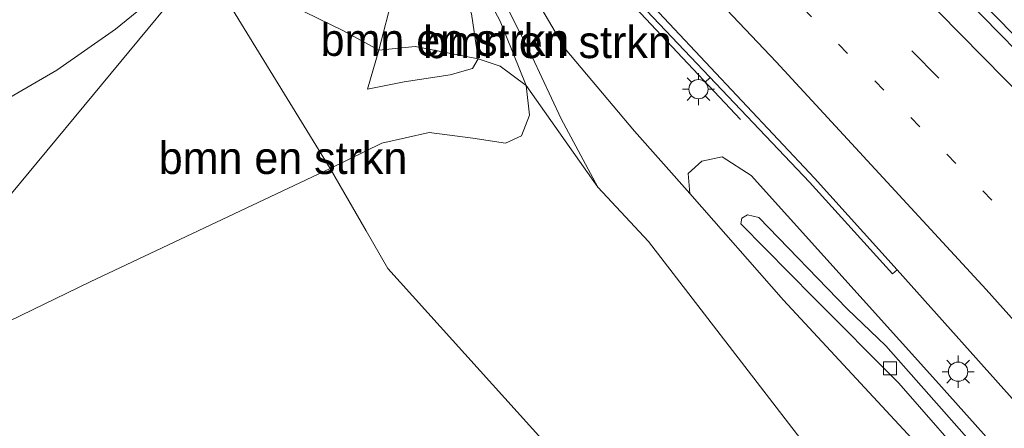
# Model space of a CAD drawing. Header units: millimetres. Extents: x 180000 to 190000, y 466229 to 468626.
# Tile 132 of 202: x 185333 to 185410, y 467824 to 467856. Entities that reach past the tile are written whole.
import ezdxf
from ezdxf.enums import TextEntityAlignment as Align

# ---------------------------------------------------------------- set-up
doc = ezdxf.new("R2010")
doc.units = ezdxf.units.MM
doc.linetypes.add('13strp', pattern=[4, 1, -3])
doc.linetypes.add('39strp', pattern=[12, 3, -9])
for name, color, linetype, lineweight in [('af-bs-rasterhekwerk', 8, 'hekwerk', 18), ('bp-b5-bomenstruiken', 93, 'Continuous', 18), ('bp-b5-bos', 93, 'Continuous', 18), ('bp-b5-grasland', 93, 'Continuous', 18), ('gr-bs-geleiderail', 213, 'geleiderail', 18), ('gw-bs-insteekwatergang', 93, 'Continuous', 18), ('gw-bs-kruinlijn', 93, 'Continuous', 18), ('gw-bs-teenlijn', 93, 'Continuous', 18), ('mk-bs-13streep 0.45', 8, '13strp', 18), ('mk-bs-39streep 0.15', 8, '39strp', 18), ('mk-bs-streep 0.15', 8, 'Continuous', 18), ('og-b5-water', 153, 'Continuous', 18), ('og-bs-hulpgeometrie', 53, 'Continuous', 18), ('vh-b5-verh_soort', 8, 'Continuous', 18), ('wh-bs-kolk', 8, 'Continuous', 18), ('wm-bs-lichtmast', 8, 'Continuous', 18)]:
    doc.layers.add(name, color=color, linetype=linetype, lineweight=lineweight)
doc.styles.add('rtw_iso', font='iso-rtw.shx')
doc.linetypes.add('geleiderail', pattern='A,2,-1,[175,RTW.shx,S=0.5,R=0,X=0,Y=0],-1', length=4)
doc.linetypes.add('hekwerk', pattern='A,7,-1.5,[1,RTW.shx,S=0.75,R=0,X=0,Y=0],-1.5', length=10)

# ---------------------------------------------------------------- blocks, each defined once
blk = doc.blocks.new('kolk')
blk.add_lwpolyline([(-0.5, -0.5), (0.5, -0.5), (0.5, 0.5), (-0.5, 0.5)], close=True)
blk = doc.blocks.new('d33az_ACAD_1_FMEBLOCK29')
at = {"layer": 'bp-b5-grasland'}
for points in [[(-50.346, 67.687, 57.946), (-68.629, 87.406, 57.647), (-75.916, 95.712, 57.523), (-76.032, 97.27, 57.409), (-74.979, 98.235, 57.482), (-73.396, 98.549, 57.515), (-71.142, 97.102, 57.528), (-56.798, 81.155, 57.654), (-39.795, 62.12, 57.784)], [(-35.89, 55.794, 57.626), (-60.679, 83.865, 57.197), (-63.685, 86.742, 57.275), (-70.551, 93.833, 57.188), (-71.414, 94.049, 57.188), (-71.864, 93.778, 57.188), (-71.948, 93.356, 57.188), (-66.27, 87.593, 57.207), (-59.65, 80.956, 57.191), (-47.173, 66.636, 57.492)]]:
    blk.add_polyline3d(points, dxfattribs=at)
blk = doc.blocks.new('dtbattr-r')
at = {"style": 'rtw_iso'}
blk.add_attdef('TAG', text='', height=2.5, dxfattribs=at).set_placement((0, 0), align=Align.MIDDLE_CENTER)
blk = doc.blocks.new('lantaarnpaal')
for p, q in [((-0.884, 0.884), (-0.53, 0.53)), ((0, 0.75), (0, 1.25)), ((0.53, 0.53), (0.884, 0.884)), ((-0.75, 0), (-1.25, 0)), ((0.75, 0), (1.25, 0)), ((-0.53, -0.53), (-0.884, -0.884)), ((0, -0.75), (0, -1.25)), ((0.53, -0.53), (0.884, -0.884))]:
    blk.add_line(p, q)
blk.add_circle((0, 0), 0.75)

msp = doc.modelspace()

# ---------------------------------------------------------------- linework, layer by layer
at = {"layer": 'af-bs-rasterhekwerk'}
for points in [[(185347.454, 467860.597, 51.59), (185357.258, 467844.564, 60.264)], [(185357.258, 467844.564, 60.264), (185360.061, 467839.728, 60.206), (185361.75, 467836.802, 59.937)], [(185401.23, 467793.008, 61.381), (185361.75, 467836.802, 59.937)]]:
    msp.add_polyline3d(points, dxfattribs=at)
at = {"layer": 'bp-b5-bomenstruiken'}
msp.add_polyline3d([(185286.814, 467823.487, 52.545), (185288.162, 467826.272, 52.334), (185289.741, 467828.604, 52.165), (185291.933, 467831.187, 51.979), (185294.132, 467832.396, 51.772), (185299.549, 467834.613, 51.681), (185309.372, 467838.785, 51.462), (185319.022, 467842.959, 51.35), (185324.992, 467846.116, 51.399), (185331.049, 467849.349, 51.399), (185336.011, 467852.229, 51.387), (185340.566, 467855.402, 51.387), (185347.083, 467860.726, 51.59), (185347.179, 467860.699, 51.59), (185347.375, 467860.627, 51.59), (185318.825, 467826.16, 59.141), (185313.68, 467823.664, 58.961)], dxfattribs=at)
for points in [[(185338.6, 467835.751, 59.834), (185318.825, 467826.16, 59.141), (185347.375, 467860.627, 51.59), (185347.454, 467860.597, 51.59), (185357.258, 467844.564, 60.264)], [(185361.035, 467853.766, 57.249), (185360.161, 467850.739, 57.324), (185363.024, 467851.318, 57.324), (185366.593, 467851.866, 57.376), (185368.324, 467852.346, 57.376), (185368.757, 467853.098, 57.376), (185370.474, 467852.527, 58.022), (185372.502, 467851.013, 58.158), (185372.771, 467848.715, 58.435), (185372.132, 467847.101, 58.571), (185370.889, 467846.531, 58.646), (185368.351, 467846.92, 58.654), (185364.951, 467847.368, 59.758), (185361.294, 467846.534, 60.173), (185357.258, 467844.564, 60.264), (185347.454, 467860.597, 51.59), (185358.239, 467855.292, 55.906)], [(185363.024, 467851.318, 57.324), (185360.161, 467850.739, 57.324), (185361.035, 467853.766, 57.249), (185363.874, 467854.072, 57.023), (185368.757, 467853.098, 57.376), (185368.324, 467852.346, 57.376), (185366.593, 467851.866, 57.376)]]:
    msp.add_polyline3d(points, close=True, dxfattribs=at)
at = {"layer": 'bp-b5-bos'}
msp.add_polyline3d([(185469.063, 467643.437, 62.692), (185329.86, 467796.928, 59.226), (185296.434, 467789.947, 59.466), (185295.609, 467798.131, 59.265), (185318.825, 467826.16, 59.141), (185338.6, 467835.751, 59.834), (185357.258, 467844.564, 60.264), (185361.294, 467846.534, 60.173), (185364.951, 467847.368, 59.758), (185368.351, 467846.92, 58.654), (185370.889, 467846.531, 58.646), (185372.132, 467847.101, 58.571), (185372.771, 467848.715, 58.435), (185372.502, 467851.013, 58.158), (185378.083, 467843.119, 58.73), (185382.004, 467838.896, 59.333), (185393.852, 467823.509, 60.169), (185400.789, 467815.799, 60.971), (185408.554, 467806.911, 61), (185414.332, 467800.24, 61.009)], dxfattribs=at)
at = {"layer": 'bp-b5-grasland'}
for points in [[(185325.438, 467868.842, 51.21), (185339, 467880.64, 51.283), (185340.886, 467883.074, 51.281), (185343.336, 467886.198, 51.272), (185344.167, 467886.08, 57.098), (185344.747, 467885.769, 57.142), (185345.601, 467884.92, 57.07), (185351.2, 467879.144, 56.949), (185351.53, 467878.394, 57.017), (185351.578, 467877.804, 57.042), (185351.55, 467876.968, 51.318), (185348.552, 467866.054, 51.334), (185347.083, 467860.726, 51.59), (185340.566, 467855.402, 51.387), (185336.011, 467852.229, 51.387), (185331.049, 467849.349, 51.399)], [(185421.338, 467809.037, 57.784), (185404.335, 467828.072, 57.654), (185389.991, 467844.019, 57.528), (185387.737, 467845.466, 57.515), (185386.154, 467845.152, 57.482), (185385.101, 467844.187, 57.409), (185385.217, 467842.629, 57.523), (185380.929, 467847.473, 57.455), (185375.542, 467853.879, 57.264), (185371.561, 467860.641, 57.352), (185366.862, 467867.419, 57.381), (185360.129, 467876.025, 57.452), (185361.653, 467877.864, 57.236), (185377.511, 467861.483, 57.275), (185394.519, 467843.496, 57.478), (185400.982, 467836.385, 57.629), (185401.329, 467836.695, 57.648), (185411.169, 467825.699, 57.685)], [(185414.332, 467800.24, 61.009), (185408.554, 467806.911, 61), (185400.789, 467815.799, 60.971), (185393.852, 467823.509, 60.169), (185382.004, 467838.896, 59.333), (185378.083, 467843.119, 58.73), (185375.231, 467848.44, 58.379), (185372.962, 467853.267, 58.278), (185368.423, 467862.234, 58.204), (185364.272, 467868.551, 58.202), (185359.285, 467875.006, 58.209), (185360.129, 467876.025, 57.452), (185366.862, 467867.419, 57.381), (185371.561, 467860.641, 57.352), (185375.542, 467853.879, 57.264), (185380.929, 467847.473, 57.455), (185385.217, 467842.629, 57.523), (185392.504, 467834.323, 57.647), (185410.787, 467814.604, 57.946)]]:
    msp.add_polyline3d(points, dxfattribs=at)
for points in [[(185375.231, 467848.44, 58.379), (185378.083, 467843.119, 58.73), (185372.502, 467851.013, 58.158), (185370.492, 467856.022, 58.128), (185367.33, 467861.997, 58.133), (185362.62, 467868.762, 58.128), (185358.585, 467874.161, 58.199), (185359.285, 467875.006, 58.209), (185364.272, 467868.551, 58.202), (185368.423, 467862.234, 58.204), (185372.962, 467853.267, 58.278)], [(185370.492, 467856.022, 58.128), (185372.502, 467851.013, 58.158), (185370.474, 467852.527, 58.022), (185368.757, 467853.098, 57.376), (185368.241, 467856.596, 57.353), (185366.689, 467860.394, 57.322), (185363.509, 467865.218, 57.247), (185357.518, 467872.873, 57.246), (185358.585, 467874.161, 58.199), (185362.62, 467868.762, 58.128), (185367.33, 467861.997, 58.133)], [(185362.17, 467858.093, 57.255), (185361.035, 467853.766, 57.249), (185358.239, 467855.292, 55.906), (185347.454, 467860.597, 51.59), (185347.514, 467860.795, 51.978), (185357.215, 467872.507, 57.197), (185359.29, 467870.062, 57.228), (185361.302, 467866.991, 57.203), (185362.254, 467864.155, 57.199), (185362.672, 467861.076, 57.356)], [(185368.241, 467856.596, 57.353), (185368.757, 467853.098, 57.376), (185363.874, 467854.072, 57.023), (185361.035, 467853.766, 57.249), (185362.17, 467858.093, 57.255), (185362.672, 467861.076, 57.356), (185362.254, 467864.155, 57.199), (185361.302, 467866.991, 57.203), (185359.29, 467870.062, 57.228), (185357.215, 467872.507, 57.197), (185357.518, 467872.873, 57.246), (185363.509, 467865.218, 57.247), (185366.689, 467860.394, 57.322)]]:
    msp.add_polyline3d(points, close=True, dxfattribs=at)
at = {"layer": 'gr-bs-geleiderail'}
for points in [[(185373.61, 467892.301, 58.335), (185375.364, 467890.526, 58.345), (185388.429, 467877.407, 58.432), (185397.871, 467867.864, 58.461), (185404.412, 467861.099, 58.659), (185416.514, 467848.739, 58.82), (185427.695, 467837.425, 58.928), (185439.664, 467825.24, 59.015), (185450.103, 467814.712, 59.189), (185462.076, 467802.475, 59.242), (185471.834, 467792.619, 59.251), (185481.117, 467783.209, 59.325), (185493.198, 467770.894, 59.412), (185516.635, 467747.025, 59.677), (185529.727, 467733.697, 59.693), (185547.994, 467715.042, 59.793), (185563.94, 467698.837, 59.966), (185572.544, 467690.08, 60.063)], [(185373.152, 467891.747, 58.335), (185374.892, 467889.986, 58.345), (185387.957, 467876.867, 58.432), (185397.399, 467867.324, 58.461), (185403.94, 467860.559, 58.659), (185416.042, 467848.199, 58.82), (185427.223, 467836.885, 58.928), (185439.192, 467824.7, 59.015), (185449.631, 467814.172, 59.189), (185461.604, 467801.935, 59.242), (185471.362, 467792.079, 59.251), (185480.645, 467782.669, 59.325), (185492.726, 467770.354, 59.412), (185516.163, 467746.485, 59.677), (185529.255, 467733.157, 59.693), (185547.522, 467714.502, 59.793), (185563.468, 467698.297, 59.966), (185572.072, 467689.54, 60.063)], [(185389.163, 467848.388, 57.427), (185379.334, 467858.867, 58.029), (185369.099, 467869.658, 57.987), (185361.337, 467877.483, 57.993)]]:
    msp.add_polyline3d(points, dxfattribs=at)
at = {"layer": 'gw-bs-insteekwatergang'}
for points in [[(185387.737, 467845.466, 57.515), (185386.154, 467845.152, 57.482), (185385.101, 467844.187, 57.409), (185385.217, 467842.629, 57.523), (185392.504, 467834.323, 57.647), (185410.787, 467814.604, 57.946), (185431.517, 467792.502, 58.022), (185451.878, 467769.181, 58.27), (185470.182, 467748.941, 58.369), (185484.706, 467732.727, 58.412), (185495.157, 467719.701, 58.512)], [(185491.717, 467730.485, 58.329), (185483.118, 467740.105, 58.293), (185464.627, 467760.897, 58.087), (185442.939, 467785.249, 57.953), (185421.338, 467809.037, 57.784), (185404.335, 467828.072, 57.654), (185389.991, 467844.019, 57.528), (185387.737, 467845.466, 57.515)]]:
    msp.add_polyline3d(points, dxfattribs=at)
at = {"layer": 'gw-bs-kruinlijn'}
for points in [[(185359.285, 467875.006, 58.209), (185364.272, 467868.551, 58.202), (185368.423, 467862.234, 58.204), (185372.962, 467853.267, 58.278), (185375.231, 467848.44, 58.379), (185378.083, 467843.119, 58.73), (185382.004, 467838.896, 59.333)], [(185358.585, 467874.161, 58.199), (185362.62, 467868.762, 58.128), (185367.33, 467861.997, 58.133), (185370.492, 467856.022, 58.128), (185372.502, 467851.013, 58.158), (185372.771, 467848.715, 58.435), (185372.132, 467847.101, 58.571), (185370.889, 467846.531, 58.646), (185368.351, 467846.92, 58.654), (185364.951, 467847.368, 59.758), (185361.294, 467846.534, 60.173)], [(185360.161, 467850.739, 57.324), (185361.035, 467853.766, 57.249), (185362.17, 467858.093, 57.255), (185362.672, 467861.076, 57.356)], [(185318.825, 467826.16, 59.141), (185338.6, 467835.751, 59.834), (185357.258, 467844.564, 60.264), (185361.294, 467846.534, 60.173)], [(185382.004, 467838.896, 59.333), (185393.852, 467823.509, 60.169), (185400.789, 467815.799, 60.971), (185408.554, 467806.911, 61), (185414.332, 467800.24, 61.009)]]:
    msp.add_polyline3d(points, dxfattribs=at)
at = {"layer": 'gw-bs-teenlijn'}
for points in [[(185360.129, 467876.025, 57.452), (185366.862, 467867.419, 57.381), (185371.561, 467860.641, 57.352), (185375.542, 467853.879, 57.264), (185380.929, 467847.473, 57.455)], [(185360.161, 467850.739, 57.324), (185363.024, 467851.318, 57.324), (185366.593, 467851.866, 57.376), (185368.324, 467852.346, 57.376), (185368.757, 467853.098, 57.376), (185368.241, 467856.596, 57.353), (185366.689, 467860.394, 57.322), (185363.509, 467865.218, 57.247), (185357.518, 467872.873, 57.246)], [(185347.083, 467860.726, 51.59), (185340.566, 467855.402, 51.387)], [(185288.626, 467789.7, 55.129), (185285.684, 467806.364, 53.844), (185285.321, 467810.107, 53.513), (185285.009, 467813.718, 53.406), (185285.104, 467817.261, 53.091), (185285.765, 467820.334, 53.025), (185286.814, 467823.487, 52.545), (185288.162, 467826.272, 52.334), (185289.741, 467828.604, 52.165), (185291.933, 467831.187, 51.979), (185294.132, 467832.396, 51.772), (185299.549, 467834.613, 51.681), (185309.372, 467838.785, 51.462), (185319.022, 467842.959, 51.35), (185324.992, 467846.116, 51.399), (185331.049, 467849.349, 51.399), (185336.011, 467852.229, 51.387), (185340.566, 467855.402, 51.387)], [(185385.217, 467842.629, 57.523), (185380.929, 467847.473, 57.455)]]:
    msp.add_polyline3d(points, dxfattribs=at)
at = {"layer": 'mk-bs-13streep 0.45'}
msp.add_polyline3d([(185367.079, 467884.416, 57.61), (185377.165, 467874.206, 57.732), (185411.409, 467839.36, 58.105), (185421.798, 467828.77, 58.219)], dxfattribs=at)
at = {"layer": 'mk-bs-39streep 0.15'}
msp.add_polyline3d([(185369.452, 467887.28, 57.674), (185385.656, 467870.853, 57.864), (185419.951, 467835.926, 58.252), (185454.133, 467801.094, 58.559), (185488.431, 467766.158, 58.857), (185522.736, 467731.197, 59.141), (185557.034, 467696.255, 59.36), (185591.333, 467661.305, 59.59), (185625.662, 467626.354, 59.727), (185633.043, 467618.836, 59.756)], dxfattribs=at)
at = {"layer": 'mk-bs-streep 0.15'}
for points in [[(185371.762, 467890.069, 57.769), (185375.448, 467886.342, 57.815), (185409.702, 467851.506, 58.174), (185443.994, 467816.564, 58.538), (185478.328, 467781.607, 58.827), (185512.616, 467746.642, 59.129), (185546.906, 467711.729, 59.358), (185581.113, 467676.869, 59.578), (185615.406, 467641.935, 59.763), (185635.043, 467621.925, 59.849)], [(185364.591, 467881.412, 57.538), (185375.108, 467870.616, 57.658), (185391.935, 467852.869, 57.813), (185408.25, 467835.148, 57.999), (185423.911, 467817.65, 58.154), (185438.816, 467800.503, 58.266), (185454.44, 467782.029, 58.375), (185485.693, 467744.426, 58.558), (185497.548, 467729.949, 58.61), (185503.854, 467721.704, 58.657), (185509.719, 467713.402, 58.712), (185514.746, 467705.615, 58.744), (185520.297, 467696.226, 58.793), (185524.882, 467687.898, 58.882), (185529.485, 467678.969, 59.021), (185534.209, 467669.216, 59.228), (185538.561, 467659.4, 59.399), (185540.934, 467653.7, 59.493)]]:
    msp.add_polyline3d(points, dxfattribs=at)
at = {"layer": 'og-b5-water'}
msp.add_polyline3d([(185493.629, 467723.589, 58.154), (185483.32, 467736.453, 58.086), (185467.141, 467754.608, 57.915), (185448.138, 467775.638, 57.767), (185429.17, 467796.433, 57.54), (185413.96, 467813.553, 57.492), (185401.483, 467827.873, 57.191), (185394.863, 467834.51, 57.207), (185389.185, 467840.273, 57.188), (185389.269, 467840.695, 57.188), (185389.719, 467840.966, 57.188), (185390.582, 467840.75, 57.188), (185397.448, 467833.659, 57.275), (185400.454, 467830.782, 57.197), (185425.243, 467802.711, 57.626), (185445.974, 467779.647, 57.707), (185472.67, 467750.347, 57.861), (185489.672, 467730.432, 57.954)], dxfattribs=at)
at = {"layer": 'og-bs-hulpgeometrie'}
msp.add_polyline3d([(185318.825, 467826.16, 59.141), (185347.375, 467860.627, 51.59)], dxfattribs=at)
at = {"layer": 'vh-b5-verh_soort'}
msp.add_polyline3d([(185411.169, 467825.699, 57.685), (185401.329, 467836.695, 57.648), (185394.914, 467843.824, 57.5), (185377.974, 467861.88, 57.277), (185362.002, 467878.287, 57.237), (185375.271, 467894.305, 57.553), (185377.586, 467897.101, 57.564), (185379.941, 467899.944, 57.422), (185382.215, 467902.688, 57.418), (185399.831, 467884.993, 57.704), (185416.531, 467867.868, 57.924)], dxfattribs=at)
msp.add_polyline3d([(185401.329, 467836.695, 57.648), (185400.982, 467836.385, 57.629), (185394.519, 467843.496, 57.478), (185377.511, 467861.483, 57.275), (185361.653, 467877.864, 57.236), (185362.002, 467878.287, 57.237), (185377.974, 467861.88, 57.277), (185394.914, 467843.824, 57.5)], close=True, dxfattribs=at)

# ---------------------------------------------------------------- block references
at = {"layer": 'bp-b5-bomenstruiken'}
ref = msp.add_blockref('dtbattr-r', (185356.524, 467852.58, 57.777), dxfattribs=at)
ref.add_attrib('TAG', 'bmn en strkn', dxfattribs={"layer": '0', "height": 2.5, "style": 'rtw_iso'}).set_placement((185356.524, 467852.58, 57.777), align=Align.BOTTOM_LEFT)
ref = msp.add_blockref('dtbattr-r', (185364.5, 467852.406, 57.293), dxfattribs=at)
ref.add_attrib('TAG', 'bmn en strkn', dxfattribs={"layer": '0', "height": 2.5, "style": 'rtw_iso'}).set_placement((185364.5, 467852.406, 57.293), align=Align.BOTTOM_LEFT)
ref = msp.add_blockref('dtbattr-r', (185343.94, 467843.394, 56.484), dxfattribs=at)
ref.add_attrib('TAG', 'bmn en strkn', dxfattribs={"layer": '0', "height": 2.5, "style": 'rtw_iso'}).set_placement((185343.94, 467843.394, 56.484), align=Align.BOTTOM_LEFT)
at = {"layer": 'bp-b5-grasland'}
msp.add_blockref('d33az_ACAD_1_FMEBLOCK29', (185461.133, 467746.917), dxfattribs=at)
at = {"layer": 'wh-bs-kolk'}
msp.add_blockref('kolk', (185400.778, 467829.033, 57.147), dxfattribs=at)
at = {"layer": 'wm-bs-lichtmast'}
for p in [(185385.896, 467850.743, 57.675), (185406.079, 467828.766, 57.985)]:
    msp.add_blockref('lantaarnpaal', p, dxfattribs=at)

doc.saveas('drawing.dxf')
